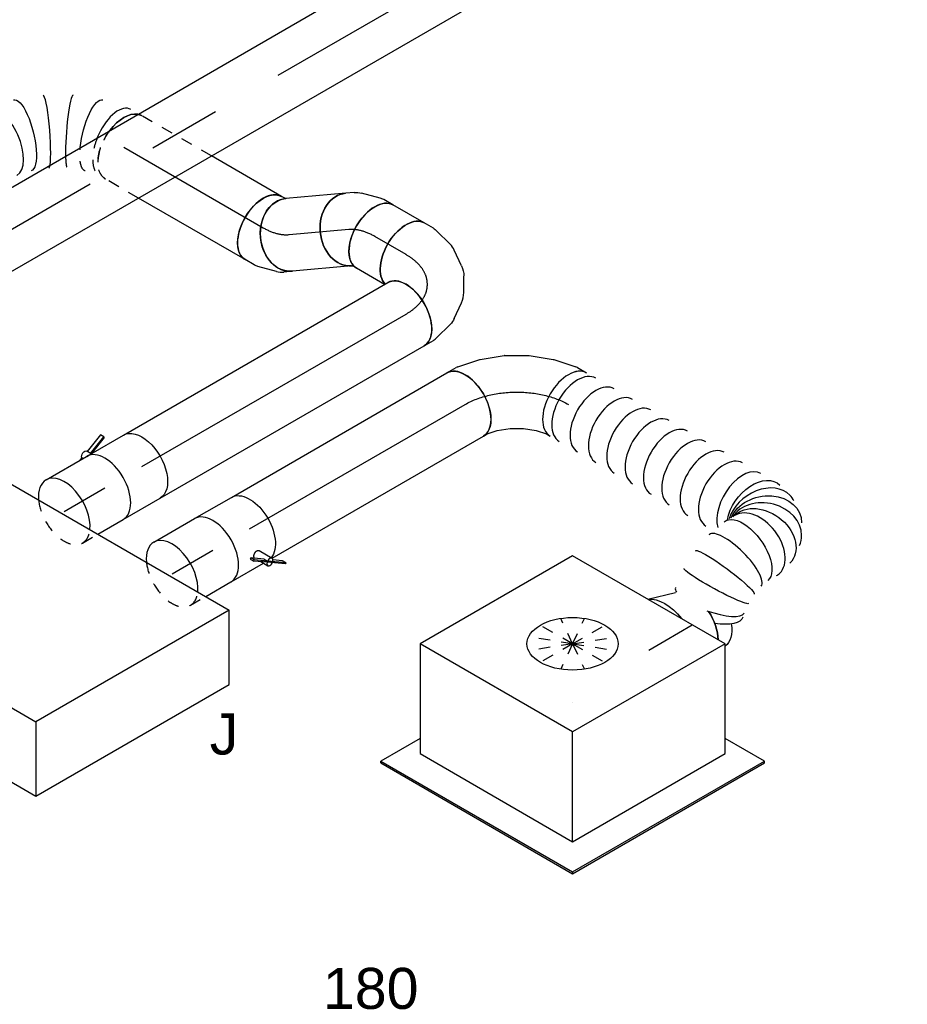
# Model space of a CAD drawing. Extents: x -238422 to 258194, y -34825 to 126331.
# Tile 151 of 239: x -25894 to -23947, y 23759 to 25919. Entities that reach past the tile are written whole.
import ezdxf
from ezdxf.enums import TextEntityAlignment as Align

# ---------------------------------------------------------------- set-up
doc = ezdxf.new("R2010")
doc.units = 0
doc.header["$LTSCALE"] = 50
doc.linetypes.add('CENTER2', pattern=[28.575, 19.05, -3.175, 3.175, -3.175])
doc.linetypes.add('STREEPJES', pattern=[0.1, 0.05, -0.05])
doc.layers.get('0').update_dxf_attribs({"linetype": 'CONTINUOUS'})
for name, color, linetype in [('WL570---_RETOUR', 112, 'CONTINUOUS'), ('WL570---_RETOUR_HL', 8, 'CONTINUOUS'), ('WL570---_TOEVOER', 3, 'CONTINUOUS'), ('WL570---_TOEVOER_HL', 8, 'CONTINUOUS'), ('WL570---_TOEVOER_RST', 2, 'CONTINUOUS'), ('WL570---_TOEVOER_RST_HL', 1, 'CONTINUOUS'), ('WL5911--_D', 2, 'CONTINUOUS'), ('WM570---_RETOUR_PR', 1, 'CONTINUOUS'), ('WM570---_TOEVOER_PR', 1, 'CONTINUOUS'), ('WM570---_TOEVOER_RST_PR', 1, 'CONTINUOUS')]:
    doc.layers.add(name, color=color, linetype=linetype)
doc.styles.add('BURO-018', font='ARIAL.TTF', dxfattribs={"height": 90})
doc.styles.add('BURO-025', font='ARIAL.TTF', dxfattribs={"height": 125})

# ---------------------------------------------------------------- blocks, each defined once
blk = doc.blocks.new('*U675')
at = {"color": 0, "ltscale": 10}
for p, q in [((-225.4, 278.6, 2229), (-345.8, 70, 2229)), ((160.8, 278.6, 2229), (-225.4, 278.6, 2229)), ((-32.3, -55.9, 2229), (-225.4, 278.6, 2229)), ((354, -55.9, 2229), (160.8, 278.6, 2229)), ((-430.7, 95.5, 2229), (-428.7, 99, 2229)), ((-430.7, 95.5, 2229), (-187.8, -325.3, 2229)), ((-329, 99, 2229), (-428.7, 99, 2229)), ((-428.7, 99, 2229), (-185.8, -321.7, 2229)), ((-345.8, 70, 2229), (-152.7, -264.5, 2229)), ((-152.7, -264.5, 2229), (-32.3, -55.9, 2229)), ((354, -55.9, 2229), (-32.3, -55.9, 2229)), ((233.5, -264.5, 2229), (354, -55.9, 2229)), ((300.1, -321.7, 2229), (250.3, -235.5, 2229)), ((-152.7, -264.5, 2229), (233.5, -264.5, 2229)), ((-185.8, -321.7, 2229), (-187.8, -325.3, 2229)), ((-185.8, -321.7, 2229), (300.1, -321.7, 2229)), ((298, -325.3, 2229), (300.1, -321.7, 2229)), ((-187.8, -325.3, 2229), (298, -325.3, 2229))]:
    blk.add_line(p, q, dxfattribs=at)
at = {"color": 8, "linetype": 'STREEPJES', "ltscale": 10}
for q in [(23.5, 182.1, 2229), (-11.9, 172.6, 2229), (69.8, 172.6, 2229), (-26.8, 146.7, 2229), (114.6, 146.7, 2229), (-17.4, 111.4, 2229), (14, 76, 2229), (58.8, 50.1, 2229), (105.1, 40.7, 2229), (140.5, 50.1, 2229), (155.4, 76, 2229), (145.9, 111.4, 2229)]:
    blk.add_line((64.3, 111.4, 2229), q, dxfattribs=at)
at = {"color": 0, "ltscale": 10}
blk.add_ellipse((64.3, 111.4, 2229), major_axis=(86.6, -50), ratio=0.57735, dxfattribs=at)
at = {"layer": 'WL570---_TOEVOER_RST_HL', "linetype": 'CENTER2'}
blk.add_circle((0, 0, 2229), 0.075, dxfattribs=at)
at = {"layer": 'WL570---_TOEVOER_RST', "color": 1, "style": 'BURO-018'}
for tag in ['MC', 'Q']:
    blk.add_attdef(tag, text='', height=90, dxfattribs=at).set_placement((0, 0), align=Align.MIDDLE)
at = {"layer": 'WM570---_TOEVOER_RST_PR', "color": 1, "style": 'BURO-018'}
blk.add_attdef('POSNR', text='', height=90, dxfattribs=at).set_placement((0, 0), align=Align.MIDDLE)
blk = doc.blocks.new('*U795')
at = {"color": 2, "ltscale": 10}
for p, q in [((-285.8, 282.8, 2240), (-530.7, -141.4, 2240)), ((449.1, 282.8, 2240), (-285.8, 282.8, 2240)), ((-204.1, 141.4, 2240), (-285.8, 282.8, 2240)), ((530.7, 141.4, 2240), (449.1, 282.8, 2240)), ((-449.1, -282.8, 2240), (-204.1, 141.4, 2240)), ((530.7, 141.4, 2240), (-204.1, 141.4, 2240)), ((285.8, -282.8, 2240), (530.7, 141.4, 2240)), ((-530.7, -141.4, 2240), (-449.1, -282.8, 2240)), ((285.8, -282.8, 2240), (-449.1, -282.8, 2240))]:
    blk.add_line(p, q, dxfattribs=at)
at = {"layer": 'WL5911--_D', "color": 2, "style": 'BURO-025'}
blk.add_attdef('POSNR', text='', height=125, dxfattribs=at).set_placement((0, 0), align=Align.MIDDLE)
blk = doc.blocks.new('*U801')
at = {"color": 0, "ltscale": 10}
for p, q in [((0, 80, 2381.4), (102.9, 80, 2381.4)), ((38.8, -80, 2381.4), (102.9, -80, 2381.4))]:
    blk.add_line(p, q, dxfattribs=at)
at = {"color": 8, "linetype": 'STREEPJES', "ltscale": 10}
blk.add_line((0, -80, 2381.4), (38.8, -80, 2381.4), dxfattribs=at)
at = {"color": 0, "ltscale": 10}
for start_param, end_param in [(0, 0.898116), (3.814273, 6.283185)]:
    blk.add_ellipse((0, 0, 2381.4), major_axis=(0, 80), ratio=0.57735, start_param=start_param, end_param=end_param, dxfattribs=at)
at = {"color": 8, "linetype": 'STREEPJES', "ltscale": 10}
for start_param, end_param in [(0.898116, 3.141593), (3.141593, 3.814273)]:
    blk.add_ellipse((0, 0, 2381.4), major_axis=(0, 80), ratio=0.57735, start_param=start_param, end_param=end_param, dxfattribs=at)
at = {"layer": 'WL570---_TOEVOER_HL', "linetype": 'CENTER2'}
blk.add_line((0, 0, 2381.4), (102.9, 0, 2381.4), dxfattribs=at)
at = {"layer": 'WM570---_TOEVOER_PR', "color": 1, "style": 'BURO-018'}
blk.add_attdef('POSNR', text='', height=90, dxfattribs=at).set_placement((0, 0), align=Align.MIDDLE)
blk = doc.blocks.new('*U806')
at = {"color": 0, "ltscale": 10}
for p, q in [((0, 80, 2520.3), (545.7, 80, 2520.3)), ((10.5, -80, 2520.3), (545.7, -80, 2520.3))]:
    blk.add_line(p, q, dxfattribs=at)
at = {"color": 0, "ltscale": 10, "extrusion": (-6.93889e-17, -2.4037e-17, -1)}
blk.add_ellipse((545.7, 0, 2520.3), major_axis=(0, 80), ratio=0.57735, start_param=0, end_param=3.141593, dxfattribs=at)
at = {"layer": 'WL570---_TOEVOER_HL', "linetype": 'CENTER2'}
blk.add_line((0, 0, 2520.3), (545.7, 0, 2520.3), dxfattribs=at)
at = {"layer": 'WM570---_TOEVOER_PR', "color": 1, "style": 'BURO-018'}
blk.add_attdef('POSNR', text='', height=90, dxfattribs=at).set_placement((0, 0), align=Align.MIDDLE)
blk = doc.blocks.new('*U807')
at = {"color": 2, "ltscale": 10}
for p, q in [((-46.7, 80, 2487.3), (46.7, 80, 2487.3)), ((16.9, -56.3, 2487.3), (14.8, -57.9, 2487.3)), ((14.8, -57.9, 2487.3), (19.2, -65.4, 2487.3)), ((40.9, -73.2, 2487.3), (16.9, -56.3, 2487.3)), ((21.2, -63.8, 2487.3), (16.9, -56.3, 2487.3)), ((19.2, -65.4, 2487.3), (21.2, -63.8, 2487.3)), ((44.8, -80.3, 2487.3), (21.2, -63.8, 2487.3)), ((24, -60.7, 2487.3), (24.6, -61.7, 2487.3)), ((40.8, -51.6, 2487.3), (57.3, -80.1, 2487.3)), ((-46.7, -80, 2487.3), (35.2, -80, 2487.3)), ((43.2, -82.3, 2487.3), (19.2, -65.4, 2487.3)), ((31.9, -74.4, 2487.3), (35.2, -80, 2487.3)), ((35.2, -80, 2487.3), (40.7, -89.6, 2487.3)), ((40.9, -73.2, 2487.3), (45.3, -80.7, 2487.3)), ((43.2, -82.3, 2487.3), (45.3, -80.7, 2487.3)), ((76.8, -105.9, 2487.3), (43.2, -82.3, 2487.3)), ((45.3, -80.7, 2487.3), (44.8, -80.3, 2487.3)), ((78.8, -104.3, 2487.3), (45.3, -80.7, 2487.3)), ((74.4, -96.7, 2487.3), (57, -84.5, 2487.3)), ((78.8, -104.3, 2487.3), (74.4, -96.7, 2487.3)), ((76.8, -105.9, 2487.3), (78.8, -104.3, 2487.3))]:
    blk.add_line(p, q, dxfattribs=at)
for centre, major_axis, start_param, end_param in [((-46.7, 0, 2487.3), (0, 80), 3.141593, 6.283185), ((49, -84.9, 2487.3), (-8.26, -4.77), 3.141593, 6.283185), ((49, -84.9, 2487.3), (-8.26, -4.77), 0, 3.141593)]:
    blk.add_ellipse(centre, major_axis=major_axis, ratio=0.57735, start_param=start_param, end_param=end_param, dxfattribs=at)
at = {"color": 2, "ltscale": 10, "extrusion": (0, 0, -1)}
blk.add_ellipse((46.7, 0, 2487.3), major_axis=(0, 80), ratio=0.57735, start_param=0, end_param=2.934912, dxfattribs=at)
at = {"color": 2, "ltscale": 10}
blk.add_spline([(24.1, -60.7, 2487.3), (23.9, -60.2, 2487.3), (23.9, -59.6, 2487.3), (23.9, -59, 2487.3), (24.1, -58.4, 2487.3), (24.3, -57.7, 2487.3), (24.6, -57.1, 2487.3), (25, -56.4, 2487.3), (25.4, -55.7, 2487.3), (25.9, -55, 2487.3), (26.5, -54.3, 2487.3), (27.2, -53.7, 2487.3), (27.9, -53, 2487.3), (28.6, -52.4, 2487.3), (29.4, -51.9, 2487.3), (30.2, -51.3, 2487.3), (31, -50.9, 2487.3), (31.9, -50.5, 2487.3), (32.8, -50.1, 2487.3), (33.6, -49.8, 2487.3), (34.5, -49.6, 2487.3), (35.3, -49.5, 2487.3), (36.1, -49.4, 2487.3), (36.9, -49.4, 2487.3), (37.6, -49.5, 2487.3), (38.3, -49.7, 2487.3), (39, -50, 2487.3), (39.5, -50.3, 2487.3), (40, -50.7, 2487.3), (40.5, -51.1, 2487.3), (40.8, -51.6, 2487.3)], degree=3, dxfattribs=at)
at = {"layer": 'WL570---_TOEVOER', "color": 1, "style": 'BURO-018'}
blk.add_attdef('I', text='', height=90, dxfattribs=at).set_placement((0, 0), align=Align.MIDDLE)
at = {"layer": 'WM570---_TOEVOER_PR', "color": 1, "style": 'BURO-018'}
blk.add_attdef('POSNR', text='', height=90, dxfattribs=at).set_placement((0, 0), align=Align.MIDDLE)
blk = doc.blocks.new('*U808')
at = {"color": 0, "ltscale": 10}
blk.add_line((13.5, 97.5, 2381.1), (73.4, 80, 2381.1), dxfattribs=at)
at = {"color": 0, "ltscale": 10, "extrusion": (-6.93889e-17, -2.4037e-17, -1)}
for centre, major_axis, start_param, end_param in [((0, 0, 2381.1), (0, 100), 0.240153, 1.330644), ((0, 0, 2381.1), (0, 100), 0.240153, 1.330644), ((0, 0, 2381.1), (0, 100), 0.240153, 1.330644), ((69.6, 0, 2381.1), (0, 80), 1.471329, 2.352444), ((69.6, 0, 2381.1), (0, 80), 1.471329, 2.352444), ((107.7, 0, 2381.1), (0, 76), 2.135531, 3.115956), ((107.7, 0, 2381.1), (0, 76), 2.135531, 3.115956)]:
    blk.add_ellipse(centre, major_axis=major_axis, ratio=0.57735, start_param=start_param, end_param=end_param, dxfattribs=at)
at = {"layer": 'WL570---_TOEVOER_RST_HL', "linetype": 'CENTER2'}
for p, q in [((-40.4, 0, 2381.1), (0, 0, 2381.1)), ((0, 0, 2381.1), (69.6, 0, 2381.1))]:
    blk.add_line(p, q, dxfattribs=at)
blk.add_circle((69.6, 0, 2381.1), 0.075, dxfattribs=at)
at = {"layer": 'WM570---_TOEVOER_RST_PR', "color": 1, "style": 'BURO-018'}
blk.add_attdef('POSNR', text='', height=90, dxfattribs=at).set_placement((0, 0), align=Align.MIDDLE)
blk = doc.blocks.new('*U809')
at = {"color": 0, "ltscale": 10}
for p, q in [((-130.6, 80, 2998.7), (-107.4, 80, 2998.7)), ((-103.4, 79.6, 2998.7), (-53.8, 69.4, 2998.7)), ((-53.8, 69.4, 2998.7), (-52.5, 69.1, 2998.7)), ((-52.5, 69.1, 2998.7), (-2.8, 49.8, 2998.7)), ((-2.6, 49.7, 2998.7), (-2.8, 49.8, 2998.7)), ((-2.6, 49.7, 2998.7), (44.4, 22.6, 2998.7)), ((44.5, 22.5, 2998.7), (44.4, 22.6, 2998.7)), ((44.5, 22.5, 2998.7), (86.1, -10.9, 2998.7)), ((86.1, -10.9, 2998.7), (87, -11.8, 2998.7)), ((87, -11.8, 2998.7), (120.6, -49.7, 2998.7)), ((123, -53, 2998.7), (134.6, -73.1, 2998.7)), ((-130.6, -80, 2998.7), (-121.5, -80, 2998.7)), ((-121.5, -80, 2998.7), (-98.4, -84.7, 2998.7)), ((-98.4, -84.7, 2998.7), (-72, -95, 2998.7)), ((-72, -95, 2998.7), (-46.2, -109.9, 2998.7)), ((-46.2, -109.9, 2998.7), (-24.2, -127.6, 2998.7)), ((-24.2, -127.6, 2998.7), (-8.5, -145.3, 2998.7)), ((-8.5, -145.3, 2998.7), (-4, -153.1, 2998.7))]:
    blk.add_line(p, q, dxfattribs=at)
for centre, major_axis, ratio, start_param, end_param in [((-130.6, 0, 2998.7), (0, 80), 0.57735, 3.141593, 6.283185), ((-113.4, 0, 2998.7), (8.1, 79.9), 0.497511, 6.232846, 6.333525), ((65.3, -113.1, 2998.7), (-69.3, -40), 0.57735, 3.141593, 6.283185), ((56.7, -98.2, 2998.7), (65.1, 47), 0.497511, 6.232846, 6.333525)]:
    blk.add_ellipse(centre, major_axis=major_axis, ratio=ratio, start_param=start_param, end_param=end_param, dxfattribs=at)
at = {"layer": 'WL570---_TOEVOER_HL', "linetype": 'CENTER2', "extrusion": (-8.43346e-18, -1.23328e-16, -1)}
blk.add_ellipse((-65.3, -113.1, 2998.7), major_axis=(138.6, -80), ratio=0.57735, start_param=3.926991, end_param=5.497787, dxfattribs=at)
at = {"layer": 'WM570---_TOEVOER_PR', "color": 1, "style": 'BURO-018'}
blk.add_attdef('POSNR', text='', height=90, dxfattribs=at).set_placement((0, 0), align=Align.MIDDLE)
blk = doc.blocks.new('*U810')
at = {"color": 0, "ltscale": 10}
for p, q in [((410.5, -92.5, 2906.4), (410.2, -93.7, 2906.4)), ((404.3, -230, 2906.4), (404.5, -231.1, 2906.4))]:
    blk.add_line(p, q, dxfattribs=at)
for centre, major_axis, ratio, start_param, end_param in [((0, 0, 2906.4), (0, -80), 0.57735, 3.141593, 6.283185), ((23.2, 0, 2906.4), (0, -80), 0.57735, 3.141593, 6.283185), ((69.7, 0, 2906.4), (0, -80), 0.57735, 3.141593, 6.283185), ((116.1, 0, 2906.4), (0, -80), 0.57735, 3.141593, 6.283185), ((162.6, 0, 2906.4), (0, -80), 0.57735, 3.141593, 6.283185), ((209, 0, 2906.4), (0, -80), 0.57735, 3.141593, 6.283185), ((255.5, 0, 2906.4), (0, -80), 0.57735, 3.141593, 6.283185), ((301.9, 0, 2906.4), (0, -80), 0.57735, 3.141593, 6.283185), ((348.4, 0, 2906.4), (0, -80), 0.57735, 3.141593, 6.283185), ((394.8, 0, 2906.4), (0, -80), 0.57735, 3.141593, 6.283185), ((441.3, 0, 2906.4), (0, -80), 0.57735, 3.141593, 5.769672), ((493.4, -4.9, 2906.4), (34.1, 73), 0.750739, 0.1323, 2.38603), ((493.4, -4.9, 2906.4), (34.1, 73), 0.750739, 6.150885, 6.415485), ((514.4, -27.5, 2906.4), (-76.9, -24.3), 0.803023, 3.317032, 5.995713), ((511, -61.9, 2906.4), (74.3, -30.8), 0.646887, 0.084959, 3.056633), ((514.4, -27.5, 2906.4), (-76.9, -24.3), 0.803023, 2.966153, 3.317032), ((487.8, -113.8, 2906.4), (-77.5, 20.7), 0.316551, 3.166083, 6.258695), ((511, -61.9, 2906.4), (74.3, -30.8), 0.646887, 6.198226, 6.368145), ((483.4, -216.7, 2906.4), (-79, -13.8), 0.297994, 1.595029, 3.118828), ((483.4, -216.7, 2906.4), (-79, -13.8), 0.297994, 0.022765, 0.374738), ((477.1, -283, 2906.4), (-69.3, 40), 0.57735, 3.930741, 4.811857)]:
    blk.add_ellipse(centre, major_axis=major_axis, ratio=ratio, start_param=start_param, end_param=end_param, dxfattribs=at)
at = {"color": 0, "ltscale": 10, "extrusion": (1.17463e-16, -1.88578e-16, -1)}
for centre, major_axis, ratio, start_param, end_param in [((475.3, 0, 2906.4), (10.5, 79.7), 0.646887, 4.034409, 6.368145), ((506.8, -14.2, 2906.4), (-59.5, -54.4), 0.803023, 0.53695, 3.317032), ((515.9, -43.8, 2906.4), (80.2, -6.9), 0.750739, 3.273893, 6.415485), ((498.5, -83.7, 2906.4), (-72.9, 33.5), 0.498236, 6.237001, 9.378594), ((481.6, -147.5, 2906.4), (79.7, -9.1), 0.114568, 3.133514, 6.275107), ((480.1, -182.5, 2906.4), (-80.2, -2.1), 0.094742, 3.148245, 6.289838), ((487.4, -232.3, 2906.4), (77.5, 19.7), 0.392385, 0, 1.263442)]:
    blk.add_ellipse(centre, major_axis=major_axis, ratio=ratio, start_param=start_param, end_param=end_param, dxfattribs=at)
at = {"layer": 'WM570---_TOEVOER_PR', "color": 1, "style": 'BURO-018'}
blk.add_attdef('POSNR', text='', height=90, dxfattribs=at).set_placement((0, 0), align=Align.MIDDLE)
blk = doc.blocks.new('*U815')
at = {"color": 0, "ltscale": 10}
for p, q in [((0, 80, 2574.6), (102.9, 80, 2574.6)), ((38.8, -80, 2574.6), (102.9, -80, 2574.6))]:
    blk.add_line(p, q, dxfattribs=at)
at = {"color": 8, "linetype": 'STREEPJES', "ltscale": 10}
blk.add_line((0, -80, 2574.6), (38.8, -80, 2574.6), dxfattribs=at)
at = {"color": 0, "ltscale": 10}
for start_param, end_param in [(0, 0.898116), (3.814273, 6.283185)]:
    blk.add_ellipse((0, 0, 2574.6), major_axis=(0, 80), ratio=0.57735, start_param=start_param, end_param=end_param, dxfattribs=at)
at = {"color": 8, "linetype": 'STREEPJES', "ltscale": 10}
for start_param, end_param in [(0.898116, 3.141593), (3.141593, 3.814273)]:
    blk.add_ellipse((0, 0, 2574.6), major_axis=(0, 80), ratio=0.57735, start_param=start_param, end_param=end_param, dxfattribs=at)
at = {"layer": 'WL570---_TOEVOER_HL', "linetype": 'CENTER2'}
blk.add_line((0, 0, 2574.6), (102.9, 0, 2574.6), dxfattribs=at)
at = {"layer": 'WM570---_TOEVOER_PR', "color": 1, "style": 'BURO-018'}
blk.add_attdef('POSNR', text='', height=90, dxfattribs=at).set_placement((0, 0), align=Align.MIDDLE)
blk = doc.blocks.new('*U816')
at = {"color": 2, "ltscale": 10}
for p, q in [((-35.2, 80, 2680.4), (-40.7, 89.6, 2680.4)), ((3.1, 105.9, 2680.4), (-40.4, 89, 2680.4)), ((-36, 81.5, 2680.4), (7.5, 98.4, 2680.4)), ((7.6, 96.7, 2680.4), (-35.2, 80.1, 2680.4)), ((7.5, 98.4, 2680.4), (3.1, 105.9, 2680.4)), ((7.6, 96.7, 2680.4), (7.5, 98.4, 2680.4)), ((-57.7, 82.3, 2680.4), (-63.7, 80, 2680.4)), ((-56.3, 80, 2680.4), (-57.7, 82.3, 2680.4)), ((-46.7, 80, 2680.4), (-35.2, 80, 2680.4)), ((-35.2, 80, 2680.4), (46.7, 80, 2680.4)), ((-46.7, -80, 2680.4), (46.7, -80, 2680.4))]:
    blk.add_line(p, q, dxfattribs=at)
at = {"color": 2, "ltscale": 10, "extrusion": (-2.77556e-17, -4.80741e-17, -1)}
for centre, major_axis, start_param in [((-49, 84.9, 2680.4), (-8.26, -4.77), 0.401996), ((46.7, 0, 2680.4), (0, 80), 0)]:
    blk.add_ellipse(centre, major_axis=major_axis, ratio=0.57735, start_param=start_param, end_param=3.141593, dxfattribs=at)
at = {"color": 2, "ltscale": 10}
blk.add_ellipse((-46.7, 0, 2680.4), major_axis=(0, 80), ratio=0.57735, start_param=3.141593, end_param=6.283185, dxfattribs=at)
at = {"layer": 'WL570---_TOEVOER', "color": 1, "style": 'BURO-018'}
blk.add_attdef('I', text='', height=90, dxfattribs=at).set_placement((0, 0), align=Align.MIDDLE)
at = {"layer": 'WM570---_TOEVOER_PR', "color": 1, "style": 'BURO-018'}
blk.add_attdef('POSNR', text='', height=90, dxfattribs=at).set_placement((0, 0), align=Align.MIDDLE)
blk = doc.blocks.new('*U817')
at = {"color": 0, "ltscale": 10}
for p, q in [((0, 80, 2713.5), (669.2, 80, 2713.5)), ((0, -80, 2713.5), (669.2, -80, 2713.5))]:
    blk.add_line(p, q, dxfattribs=at)
at = {"color": 0, "ltscale": 10, "extrusion": (-8.43346e-18, -1.23328e-16, -1)}
blk.add_ellipse((669.2, 0, 2713.5), major_axis=(0, 80), ratio=0.57735, start_param=0, end_param=3.141593, dxfattribs=at)
at = {"layer": 'WL570---_TOEVOER_HL', "linetype": 'CENTER2'}
blk.add_line((0, 0, 2713.5), (669.2, 0, 2713.5), dxfattribs=at)
at = {"layer": 'WM570---_TOEVOER_PR', "color": 1, "style": 'BURO-018'}
blk.add_attdef('POSNR', text='', height=90, dxfattribs=at).set_placement((0, 0), align=Align.MIDDLE)
blk = doc.blocks.new('*U818')
at = {"color": 0, "ltscale": 10}
for p, q in [((15.6, 133, 3279), (4, 153.1, 3279)), ((29.8, 84.3, 3279), (19, 124.8, 3279)), ((27.8, 30.5, 3279), (31.2, 68.4, 3279)), ((2.8, -22.7, 3279), (21, 8.9, 3279)), ((-43.6, -61.2, 3279), (-12.5, -39.3, 3279)), ((-130.6, -80, 3279), (-107.4, -80, 3279)), ((-98.6, -78.8, 3279), (-58.1, -68, 3279))]:
    blk.add_line(p, q, dxfattribs=at)
at = {"color": 0, "ltscale": 10, "extrusion": (-6.93889e-17, -2.4037e-17, -1)}
for centre, major_axis, ratio, start_param, end_param in [((-65.3, 113.1, 3279), (-69.3, -40), 0.57735, 0.159548, 3.141593), ((-56.7, 98.2, 3279), (74.3, 30.8), 0.646887, 6.198226, 6.368145), ((-51.3, 43.7, 3279), (-76.9, 24.3), 0.803023, 2.966153, 3.317032), ((-84.7, 7.7, 3279), (34.1, -73), 0.750739, 6.150885, 6.415485)]:
    blk.add_ellipse(centre, major_axis=major_axis, ratio=ratio, start_param=start_param, end_param=end_param, dxfattribs=at)
at = {"color": 0, "ltscale": 10}
for centre, major_axis, ratio, start_param, end_param in [((-130.6, 0, 3279), (0, 80), 0.57735, 3.141593, 6.283185), ((-49, 69.5, 3279), (80.2, 6.9), 0.750739, 6.150885, 6.415485), ((-63.5, 22.6, 3279), (-59.5, 54.4), 0.803023, 2.966153, 3.317032), ((-113.4, 0, 3279), (10.5, -79.7), 0.646887, 6.198226, 6.368145)]:
    blk.add_ellipse(centre, major_axis=major_axis, ratio=ratio, start_param=start_param, end_param=end_param, dxfattribs=at)
at = {"layer": 'WL570---_TOEVOER_HL', "linetype": 'CENTER2'}
blk.add_ellipse((-196, 113.1, 3279), major_axis=(138.6, -80), ratio=0.57735, start_param=5.497787, end_param=7.068583, dxfattribs=at)
at = {"layer": 'WM570---_TOEVOER_PR', "color": 1, "style": 'BURO-018'}
blk.add_attdef('POSNR', text='', height=90, dxfattribs=at).set_placement((0, 0), align=Align.MIDDLE)
blk = doc.blocks.new('*U819')
at = {"color": 0, "ltscale": 10}
for p, q in [((7.9, 80, 3371.4), (79.2, 80, 3371.4)), ((0, -80, 3371.4), (79.2, -80, 3371.4))]:
    blk.add_line(p, q, dxfattribs=at)
blk.add_ellipse((0, 0, 3371.4), major_axis=(0, 80), ratio=0.57735, start_param=3.141593, end_param=6.123637, dxfattribs=at)
at = {"color": 0, "ltscale": 10, "extrusion": (-4.16334e-17, 1.0416e-16, -1)}
blk.add_ellipse((79.2, 0, 3371.4), major_axis=(0, 80), ratio=0.57735, start_param=0, end_param=3.141593, dxfattribs=at)
at = {"layer": 'WL570---_TOEVOER_HL', "linetype": 'CENTER2'}
blk.add_line((0, 0, 3371.4), (79.2, 0, 3371.4), dxfattribs=at)
at = {"layer": 'WM570---_TOEVOER_PR', "color": 1, "style": 'BURO-018'}
blk.add_attdef('POSNR', text='', height=90, dxfattribs=at).set_placement((0, 0), align=Align.MIDDLE)
blk = doc.blocks.new('*U820')
at = {"color": 0, "ltscale": 10}
for p, q in [((-35, 80, 3452.1), (-28.3, 80, 3452.1)), ((-28.3, 80, 3452.1), (-24.5, 81, 3452.1)), ((-24.5, 81, 3452.1), (-23.4, 81.3, 3452.1)), ((52, -61.2, 3452.1), (67.6, -50.3, 3452.1)), ((-35, -80, 3452.1), (-11.7, -80, 3452.1)), ((-3, -78.8, 3452.1), (37.6, -68, 3452.1))]:
    blk.add_line(p, q, dxfattribs=at)
at = {"color": 0, "ltscale": 10, "extrusion": (1.38778e-17, -2.4037e-17, -1)}
for centre, major_axis, ratio, start_param, end_param in [((21.6, 15.2, 3452.1), (-46, 65.4), 0.788675, 0.020064, 3.141593), ((11, 7.7, 3452.1), (34.1, -73), 0.750739, 6.150885, 6.415485)]:
    blk.add_ellipse(centre, major_axis=major_axis, ratio=ratio, start_param=start_param, end_param=end_param, dxfattribs=at)
at = {"color": 0, "ltscale": 10}
for centre, major_axis, ratio, start_param, end_param in [((-35, 0, 3452.1), (0, 80), 0.57735, 3.141593, 6.283185), ((-17.8, 0, 3452.1), (10.5, -79.7), 0.646887, 6.198226, 6.368145)]:
    blk.add_ellipse(centre, major_axis=major_axis, ratio=ratio, start_param=start_param, end_param=end_param, dxfattribs=at)
at = {"layer": 'WL570---_TOEVOER_HL', "linetype": 'CENTER2'}
blk.add_ellipse((-100.4, 113.2, 3452.1), major_axis=(138.7, -80.1), ratio=0.57735, start_param=5.497787, end_param=6.021386, dxfattribs=at)
at = {"layer": 'WM570---_TOEVOER_PR', "color": 1, "style": 'BURO-018'}
blk.add_attdef('POSNR', text='', height=90, dxfattribs=at).set_placement((0, 0), align=Align.MIDDLE)
blk = doc.blocks.new('*U821')
at = {"color": 0, "ltscale": 10}
for p, q in [((1.2, 80, 3486), (131.7, 80, 3486)), ((0, -80, 3486), (131.7, -80, 3486))]:
    blk.add_line(p, q, dxfattribs=at)
blk.add_ellipse((0, 0, 3486), major_axis=(0, 80), ratio=0.788675, start_param=3.141593, end_param=6.263121, dxfattribs=at)
at = {"color": 0, "ltscale": 10, "extrusion": (-1.21936e-16, 3.87569e-17, -1)}
blk.add_ellipse((131.7, 0, 3486), major_axis=(0, 80), ratio=0.788675, start_param=0, end_param=3.141593, dxfattribs=at)
at = {"layer": 'WL570---_TOEVOER_HL', "linetype": 'CENTER2'}
blk.add_line((0, 0, 3486), (131.7, 0, 3486), dxfattribs=at)
at = {"layer": 'WM570---_TOEVOER_PR', "color": 1, "style": 'BURO-018'}
blk.add_attdef('POSNR', text='', height=90, dxfattribs=at).set_placement((0, 0), align=Align.MIDDLE)
blk = doc.blocks.new('*U822')
at = {"color": 0, "ltscale": 10}
for p, q in [((-26.4, 80, 3688.7), (-7.3, 80, 3688.7)), ((8.4, 77.2, 3688.7), (47.8, 62.8, 3688.7)), ((55.6, 58.7, 3688.7), (74.7, 45.3, 3688.7)), ((-27.6, -80, 3688.7), (-26.5, -80.4, 3688.7)), ((-26.5, -80.4, 3688.7), (-22.8, -81.8, 3688.7)), ((-22.8, -81.8, 3688.7), (-17.3, -85.6, 3688.7))]:
    blk.add_line(p, q, dxfattribs=at)
for centre, major_axis, ratio, start_param, end_param in [((-26.4, 0, 3688.7), (0, 80), 0.788675, 3.141593, 6.283185), ((-13.4, 0, 3688.7), (-14.1, -79.3), 0.750739, 3.009293, 3.273893)]:
    blk.add_ellipse(centre, major_axis=major_axis, ratio=ratio, start_param=start_param, end_param=end_param, dxfattribs=at)
at = {"color": 0, "ltscale": 10, "extrusion": (-4.78835e-17, 8.7875e-17, -1)}
for centre, major_axis, ratio, start_param, end_param in [((28.7, -20.1, 3688.7), (46, 65.4), 0.57735, 0, 3.141593), ((14.6, -10.2, 3688.7), (37.3, 71.2), 0.646887, 6.198226, 6.368145)]:
    blk.add_ellipse(centre, major_axis=major_axis, ratio=ratio, start_param=start_param, end_param=end_param, dxfattribs=at)
at = {"layer": 'WL570---_TOEVOER_HL', "linetype": 'CENTER2', "extrusion": (-4.78835e-17, 8.7875e-17, -1)}
blk.add_ellipse((17, -150.3, 3688.7), major_axis=(67.4, -145.2), ratio=0.57735, start_param=3.403392, end_param=3.926991, dxfattribs=at)
at = {"layer": 'WM570---_TOEVOER_PR', "color": 1, "style": 'BURO-018'}
blk.add_attdef('POSNR', text='', height=90, dxfattribs=at).set_placement((0, 0), align=Align.MIDDLE)
blk = doc.blocks.new('*U824')
at = {"color": 0, "ltscale": 10}
for p, q in [((0, 80, 3713.5), (269.9, 80, 3713.5)), ((0, -80, 3713.5), (177.5, -80, 3713.5))]:
    blk.add_line(p, q, dxfattribs=at)
at = {"color": 8, "linetype": 'STREEPJES', "ltscale": 10}
for p, q in [((269.9, 80, 3713.5), (353.6, 80, 3713.5)), ((177.5, -80, 3713.5), (353.6, -80, 3713.5))]:
    blk.add_line(p, q, dxfattribs=at)
at = {"color": 0, "ltscale": 10}
blk.add_ellipse((0, 0, 3713.5), major_axis=(0, 80), ratio=0.57735, start_param=3.141593, end_param=6.283185, dxfattribs=at)
at = {"color": 8, "linetype": 'STREEPJES', "ltscale": 10, "extrusion": (-4.16334e-17, 1.0416e-16, -1)}
for start_param, end_param in [(0, 1.781979), (2.93041, 3.141593)]:
    blk.add_ellipse((353.6, 0, 3713.5), major_axis=(0, 80), ratio=0.57735, start_param=start_param, end_param=end_param, dxfattribs=at)
at = {"color": 0, "ltscale": 10, "extrusion": (-4.16334e-17, 1.0416e-16, -1)}
blk.add_ellipse((353.6, 0, 3713.5), major_axis=(0, 80), ratio=0.57735, start_param=1.781979, end_param=2.93041, dxfattribs=at)
at = {"layer": 'WL570---_TOEVOER_HL', "linetype": 'CENTER2'}
blk.add_line((0, 0, 3713.5), (353.6, 0, 3713.5), dxfattribs=at)
at = {"layer": 'WM570---_TOEVOER_PR', "color": 1, "style": 'BURO-018'}
blk.add_attdef('POSNR', text='', height=90, dxfattribs=at).set_placement((0, 0), align=Align.MIDDLE)
blk = doc.blocks.new('*U825')
at = {"color": 0, "ltscale": 10}
for p, q in [((210.3, -10.7, 3963.6), (210.4, -10.6, 3963.6)), ((153.2, -43.6, 3963.6), (153.3, -43.6, 3963.6))]:
    blk.add_line(p, q, dxfattribs=at)
for centre, major_axis, ratio, start_param, end_param in [((306.9, 217.7, 3963.6), (46.4, -65.2), 0.737907, 3.141593, 6.283185), ((339.2, 254.7, 3963.6), (69.3, -40), 0.57735, 3.224054, 6.283185), ((355.8, 283.6, 3963.6), (69.3, -40), 0.57735, 3.930741, 6.116426), ((238.3, 124.9, 3963.6), (65.1, -47), 0.497511, 3.191932, 6.232846), ((165, 55.5, 3963.6), (-45.3, 66.2), 0.106869, 0.417754, 3.133375), ((118.6, 28.7, 3963.6), (34.7, -72.4), 0.106869, 0.008217, 2.306672), ((238.3, 124.9, 3963.6), (65.1, -47), 0.497511, 6.232846, 6.333525), ((21.9, 0, 3963.6), (8.1, -79.9), 0.497511, 0.050339, 1.650839), ((0, 0, 3963.6), (0, 80), 0.57735, 3.352775, 4.501207), ((21.9, 0, 3963.6), (8.1, -79.9), 0.497511, 6.232846, 6.333525)]:
    blk.add_ellipse(centre, major_axis=major_axis, ratio=ratio, start_param=start_param, end_param=end_param, dxfattribs=at)
at = {"color": 0, "ltscale": 10, "extrusion": (-4.16334e-17, 1.0416e-16, -1)}
for centre, major_axis, ratio, start_param, end_param in [((325.4, 230.9, 3963.6), (60, -54.5), 0.66525, 6.13954, 9.281133), ((281.3, 199.5, 3963.6), (-60, 54.5), 0.66525, 3.285238, 6.42683), ((205.8, 88.3, 3963.6), (55.4, -58.1), 0.313149, 6.256783, 9.398376), ((69.8, 9.8, 3963.6), (-22.6, 77), 0.313149, 1.147871, 3.167995)]:
    blk.add_ellipse(centre, major_axis=major_axis, ratio=ratio, start_param=start_param, end_param=end_param, dxfattribs=at)
at = {"color": 8, "linetype": 'STREEPJES', "ltscale": 10}
for centre, major_axis, ratio, start_param, end_param in [((165, 55.5, 3963.6), (-45.3, 66.2), 0.106869, 0.008217, 0.417754), ((118.6, 28.7, 3963.6), (34.7, -72.4), 0.106869, 2.306672, 3.13338), ((0, 0, 3963.6), (0, 80), 0.57735, 4.501207, 6.283185), ((21.9, 0, 3963.6), (8.1, -79.9), 0.497511, 1.650839, 3.091253), ((0, 0, 3963.6), (0, 80), 0.57735, 3.141593, 3.352775)]:
    blk.add_ellipse(centre, major_axis=major_axis, ratio=ratio, start_param=start_param, end_param=end_param, dxfattribs=at)
at = {"color": 8, "linetype": 'STREEPJES', "ltscale": 10, "extrusion": (-4.16334e-17, 1.0416e-16, -1)}
blk.add_ellipse((69.8, 9.8, 3963.6), major_axis=(-22.6, 77), ratio=0.313149, start_param=0.026402, end_param=1.147871, dxfattribs=at)
at = {"layer": 'WM570---_TOEVOER_PR', "color": 1, "style": 'BURO-018'}
blk.add_attdef('POSNR', text='', height=90, dxfattribs=at).set_placement((0, 0), align=Align.MIDDLE)
blk = doc.blocks.new('*U848')
at = {"color": 0, "ltscale": 10}
for p, q in [((0, 80, 3471.7), (3794.9, 80, 3471.7)), ((0, -80, 3471.7), (3794.9, -80, 3471.7))]:
    blk.add_line(p, q, dxfattribs=at)
at = {"color": 0, "ltscale": 10, "extrusion": (-6.93889e-17, -2.4037e-17, -1)}
blk.add_ellipse((3794.9, 0, 3471.7), major_axis=(0, 80), ratio=0.57735, start_param=0, end_param=3.141593, dxfattribs=at)
at = {"layer": 'WL570---_RETOUR_HL', "linetype": 'CENTER2'}
blk.add_line((0, 0, 3471.7), (3794.9, 0, 3471.7), dxfattribs=at)
at = {"layer": 'WM570---_RETOUR_PR', "color": 1, "style": 'BURO-018'}
blk.add_attdef('POSNR', text='', height=90, dxfattribs=at).set_placement((0, 0), align=Align.MIDDLE)
blk = doc.blocks.new('*U850')
at = {"color": 0, "ltscale": 10}
for p, q in [((3.9, 80, 2787.1), (2930, 80, 2787.1)), ((3.9, -80, 2787.1), (2930, -80, 2787.1))]:
    blk.add_line(p, q, dxfattribs=at)
blk.add_ellipse((0, 0, 2787.1), major_axis=(0, 80), ratio=0.57735, start_param=3.308352, end_param=6.116426, dxfattribs=at)
at = {"color": 0, "ltscale": 10, "extrusion": (-6.39446e-17, -1.55378e-16, -1)}
blk.add_ellipse((2930, 0, 2787.1), major_axis=(0, 80), ratio=0.57735, start_param=0, end_param=3.141593, dxfattribs=at)
at = {"layer": 'WL570---_TOEVOER_HL', "linetype": 'CENTER2'}
blk.add_line((0, 0, 2787.1), (2930, 0, 2787.1), dxfattribs=at)
at = {"layer": 'WM570---_TOEVOER_PR', "color": 1, "style": 'BURO-018'}
blk.add_attdef('POSNR', text='', height=90, dxfattribs=at).set_placement((0, 0), align=Align.MIDDLE)

msp = doc.modelspace()

# ---------------------------------------------------------------- block references
at = {"layer": 'WL570---_RETOUR', "rotation": 30.00000000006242}
msp.add_blockref('*U848', (-28646.6234, 25597.05964, -3471.70224), dxfattribs=at)
at = {"layer": 'WL570---_TOEVOER'}
for name, p, rotation in [('*U850', (-26564.42122, 25082.35662, -2787.10352), 30.00000000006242), ('*U825', (-25665.85787, 25638.6748, -3963.56767), 149.9999999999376), ('*U824', (-25359.6045, 25461.85933, -3713.51283), 149.9999999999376), ('*U820', (-25145.55788, 25460.75395, -3452.14196), 149.9999999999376), ('*U822', (-25329.26962, 25444.34548, -3688.7445), 185.1039093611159), ('*U821', (-25171.82866, 25458.40754, -3485.97613), 185.1039093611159), ('*U819', (-25046.63793, 25403.64249, -3371.37416), 149.9999999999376), ('*U818', (-24933.50085, 25338.32276, -3278.99812), 30.00000000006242), ('*U817', (-25626.13911, 24938.42788, -2713.46135), 30.00000000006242), ('*U809', (-24803.62263, 25140.1561, -2998.74813), 30.00000000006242), ('*U806', (-25389.58263, 24801.85193, -2520.31379), 30.00000000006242), ('*U810', (-24690.48554, 25074.83637, -2906.37209), 329.9999999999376), ('*U816', (-25666.62097, 24915.05566, -2680.40805), 30.00000000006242), ('*U815', (-25796.23873, 24840.22081, -2574.57559), 30.00000000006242), ('*U807', (-25430.06449, 24778.47972, -2487.26049), 30.00000000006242), ('*U801', (-25559.68225, 24703.64487, -2381.42803), 30.00000000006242)]:
    msp.add_blockref(name, p, dxfattribs=dict(at, rotation=rotation))
at = {"layer": 'WL570---_TOEVOER_RST'}
ref = msp.add_blockref('*U675', (-24681.23892, 24421.30804, -2228.96071), dxfattribs=dict(at, rotation=30.00000000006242))
ref.add_attrib('Q', '180', dxfattribs={"color": 1, "height": 90, "style": 'BURO-018'}).set_placement((-25124.03284, 23794.15491), align=Align.MIDDLE)
ref.add_attrib('MC', 'J', dxfattribs={"color": 1, "height": 90, "style": 'BURO-018'}).set_placement((-25445.76642, 24351.41383), align=Align.MIDDLE)
at = {"layer": 'WL570---_TOEVOER_RST', "rotation": 30.00000000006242}
msp.add_blockref('*U808', (-24479.00638, 24556.43823, -2381.09251), dxfattribs=at)
at = {"layer": 'WL5911--_D', "rotation": 149.9999999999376}
msp.add_blockref('*U795', (-25964.86341, 24603.63056, -2239.98644), dxfattribs=at)

doc.saveas('drawing.dxf')
